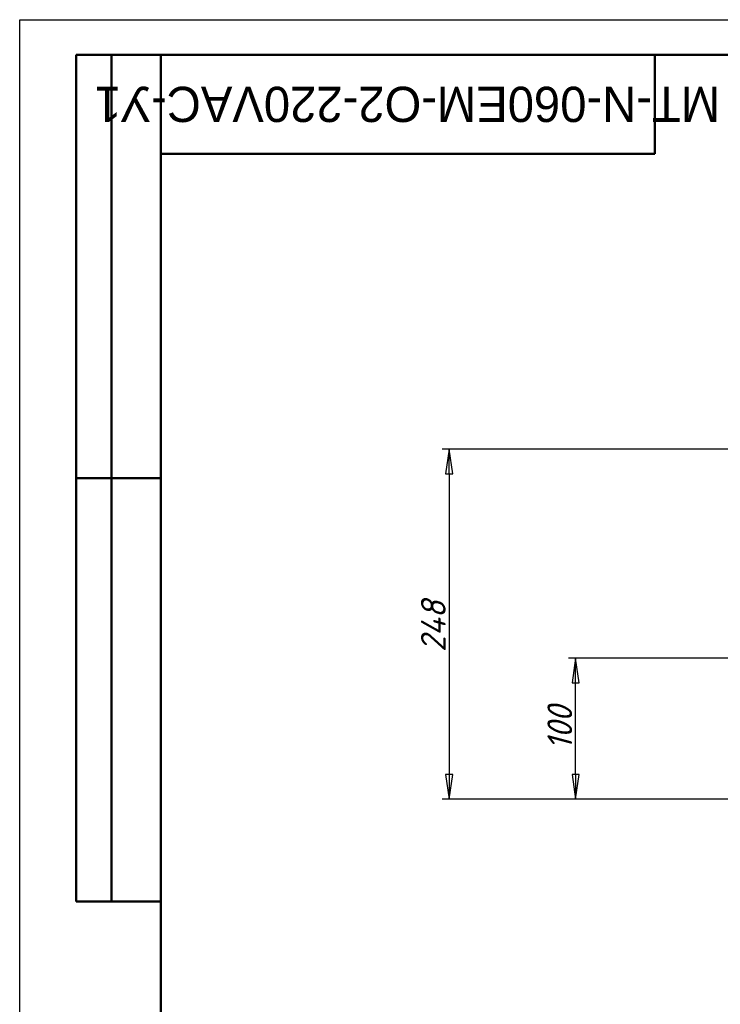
# Model space of a CAD drawing. Header units: millimetres. Extents: x 0 to 2100, y 0 to 1485.
# Tile 2 of 28: x 0 to 496, y 787 to 1485. Entities that reach past the tile are written whole.
import ezdxf
from ezdxf.enums import TextEntityAlignment as Align

# ---------------------------------------------------------------- set-up
doc = ezdxf.new("R2018")
doc.units = ezdxf.units.MM
doc.header["$LTSCALE"] = 5
for name, color, linetype, lineweight in [('Кромка (ГОСТ)', 7, 'Continuous', 50), ('Обозначение (ГОСТ)', 7, 'Continuous', 25), ('Размер (ГОСТ)', 7, 'Continuous', 25), ('Эскизная геометрия (ГОСТ)', 7, 'Continuous', 50)]:
    doc.layers.add(name, color=color, linetype=linetype, lineweight=lineweight)
doc.styles.add('Обычный текст (ГОСТ)', font='GOST Common Italic.ttf')
doc.styles.add('Стиль текста110', font='GOST Common Italic.ttf', dxfattribs={"width": 0.8})
doc.styles.add('Стиль текста112', font='GOST Common Italic.ttf', dxfattribs={"width": 0.8})
doc.dimstyles.new('Обычный (ГОСТ)', dxfattribs={"dimscale": 5, "dimtxt": 3.5, "dimasz": 3.5, "dimexe": 1, "dimexo": 0, "dimgap": 0.5, "dimtad": 1, "dimtxsty": 'Обычный текст (ГОСТ)', "dimblk": 'Filled-1', "dimcen": 0.09, "dimdle": 15, "dimclrd": 256, "dimclre": 256, "dimclrt": 256, "dimazin": 2, "dimtfac": 0.714286, "dimtdec": 3, "dimtmove": 0, "dimatfit": 3, "dimfxl": 1, "dimtolj": 1, "dimlwd": 25, "dimlwe": 25, "dimarcsym": 0})

# ---------------------------------------------------------------- blocks, each defined once
blk = doc.blocks.new('Рамки ГОСТ - Рамка')
at = {"layer": 'Кромка (ГОСТ)', "lineweight": 25}
for p, q in [((0, 0), (0, 297)), ((0, 297), (420, 297))]:
    blk.add_line(p, q, dxfattribs=at)
at = {"layer": 'Кромка (ГОСТ)'}
for p, q in [((415, 292), (20, 292)), ((20, 292), (20, 5))]:
    blk.add_line(p, q, dxfattribs=at)
blk = doc.blocks.new('ГОСТ - Доп. графы 2')
at = {"layer": 'Эскизная геометрия (ГОСТ)'}
for p, q in [((-12, 0), (-12, 120)), ((-12, 120), (0, 120)), ((-7, 0), (-7, 120)), ((-12, 60), (0, 60)), ((0, 0), (-12, 0))]:
    blk.add_line(p, q, dxfattribs=at)
at = {"layer": 'Обозначение (ГОСТ)', "style": 'Стиль текста112'}
for tag, p in [('Первичная_применяемость', (-3.65, 90.03)), ('Справочный_номер', (-3.55, 30.02))]:
    blk.add_attdef(tag, text='', height=3.17, rotation=90, dxfattribs=at).set_placement(p, align=Align.MIDDLE_CENTER)
blk = doc.blocks.new('ГОСТ - Доп. графы 3')
at = {"layer": 'Эскизная геометрия (ГОСТ)'}
for p, q in [((0, 0), (70, 0)), ((70, 0), (70, -14)), ((70, -14), (0, -14))]:
    blk.add_line(p, q, dxfattribs=at)
at = {"layer": 'Обозначение (ГОСТ)', "style": 'Стиль текста110'}
blk.add_attdef('ОБОЗНАЧЕНИЕ', text='', height=5, rotation=180, dxfattribs=at).set_placement((34.94, -6.97), align=Align.MIDDLE_CENTER)
blk = doc.blocks.new('Filled-1')
at = {"color": 0}
for p, q in [((0, 0), (-1, 0.143)), ((-1, 0.143), (-1, -0.143)), ((-1, 0), (0, 0)), ((-1, -0.143), (0, 0))]:
    blk.add_line(p, q, dxfattribs=at)
at = {"color": 0, "flags": 128}
blk.add_lwpolyline([(-1, -0.143), (0, 0), (-1, 0.143), (-1, -0.143)], dxfattribs=at)
at = {"color": 0}
blk.add_solid([(-1, -0.143), (0, 0), (-1, 0.143), (-1, -0.143)], dxfattribs=at)
blk = doc.blocks.new('*D11')
at = {"layer": 'Defpoints', "color": 0, "linetype": 'Continuous', "transparency": 16777216}
for p in [(507.24, 1180.5), (304.25, 932.5), (589.74, 932.5)]:
    blk.add_point(p, dxfattribs=at)
at = {"layer": 'Размер (ГОСТ)', "linetype": 'Continuous', "lineweight": 25, "transparency": 16777216}
for p, q in [((507.24, 1180.5), (299.25, 1180.5)), ((304.25, 1163), (304.25, 950)), ((589.74, 932.5), (299.25, 932.5))]:
    blk.add_line(p, q, dxfattribs=at)
at = {"layer": 'Размер (ГОСТ)', "linetype": 'Continuous', "lineweight": 25, "transparency": 16777216, "xscale": 17.5, "yscale": 17.5, "zscale": 17.5}
for p, rotation in [((304.25, 1180.5), 90), ((304.25, 932.5), 270)]:
    blk.add_blockref('Filled-1', p, dxfattribs=dict(at, rotation=rotation))
at = {"layer": 'Размер (ГОСТ)', "linetype": 'Continuous', "lineweight": 25, "transparency": 16777216, "insert": (284.25, 1036.7), "char_height": 17.5, "attachment_point": 1, "rotation": 90, "style": 'Обычный текст (ГОСТ)'}
blk.add_mtext('\\A1;248', dxfattribs=at)
blk = doc.blocks.new('*D12')
at = {"layer": 'Defpoints', "color": 0, "linetype": 'Continuous', "transparency": 16777216}
for p in [(393.84, 1032.5), (519.24, 1032.5), (589.74, 932.5)]:
    blk.add_point(p, dxfattribs=at)
at = {"layer": 'Размер (ГОСТ)', "linetype": 'Continuous', "lineweight": 25, "transparency": 16777216}
for p, q in [((519.24, 1032.5), (388.84, 1032.5)), ((393.84, 950), (393.84, 1015)), ((589.74, 932.5), (388.84, 932.5))]:
    blk.add_line(p, q, dxfattribs=at)
at = {"layer": 'Размер (ГОСТ)', "linetype": 'Continuous', "lineweight": 25, "transparency": 16777216, "xscale": 17.5, "yscale": 17.5, "zscale": 17.5}
for p, rotation in [((393.84, 1032.5), 90), ((393.84, 932.5), 270)]:
    blk.add_blockref('Filled-1', p, dxfattribs=dict(at, rotation=rotation))
at = {"layer": 'Размер (ГОСТ)', "linetype": 'Continuous', "lineweight": 25, "transparency": 16777216, "insert": (373.84, 967.35), "char_height": 17.5, "attachment_point": 1, "rotation": 90, "style": 'Обычный текст (ГОСТ)'}
blk.add_mtext('\\A1;100', dxfattribs=at)

msp = doc.modelspace()

# ---------------------------------------------------------------- block references
at = {"xscale": 5, "yscale": 5, "zscale": 5}
for name, p in [('Рамки ГОСТ - Рамка', (0, 0)), ('ГОСТ - Доп. графы 2', (100, 860))]:
    msp.add_blockref(name, p, dxfattribs=at)
ref = msp.add_blockref('ГОСТ - Доп. графы 3', (100, 1460), dxfattribs=dict(xscale=5, yscale=5, zscale=5))
lines = msp.add_mtext('MT-N-060EM-O2-220VAC-У1', dxfattribs={"layer": 'Обозначение (ГОСТ)', "insert": (274.711, 1425.162), "char_height": 25, "width": 350.62419, "attachment_point": 5, "rotation": 180, "style": 'Стиль текста110'})
ref.add_attrib('ОБОЗНАЧЕНИЕ', '', (274.711, 1425.162)).embed_mtext(lines)

# ---------------------------------------------------------------- dimensions: what is measured, and where the dimension line sits
at = {"layer": 'Размер (ГОСТ)', "linetype": 'Continuous', "lineweight": 25}
for base, p1, p2, picture, middle in [((304.254, 932.505), (507.238, 1180.505), (589.738, 932.505), '*D11', (304.254, 1056.505)), ((393.836, 1032.505), (589.738, 932.505), (519.238, 1032.505), '*D12', (393.836, 982.505))]:
    dim = msp.add_linear_dim(base=base, p1=p1, p2=p2, angle=90, dimstyle='Обычный (ГОСТ)', override={"dimgap": 0.5, "dimdec": 2, "dimtol": 0, "dimlim": 0, "dimtp": 0, "dimtm": 0, "dimtdec": 3, "dimtofl": 0, "dimatfit": 1}, dxfattribs=at)
    dim.commit()
    dim.dimension.update_dxf_attribs({"geometry": picture, "text_midpoint": middle, "dimtype": 160})

doc.saveas('drawing.dxf')
